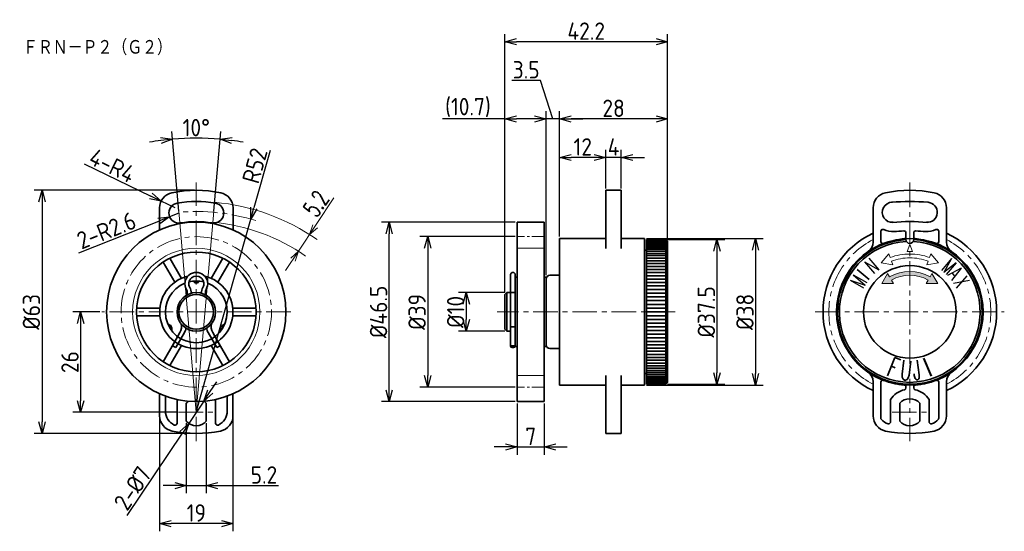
# Model space of a CAD drawing. Header units: millimetres. Extents: x 34 to 290, y 28 to 161.
import ezdxf

# ---------------------------------------------------------------- set-up
doc = ezdxf.new("R2010")
doc.units = ezdxf.units.MM
doc.header["$LTSCALE"] = 0.2
doc.linetypes.add('CENTER', pattern=[50.8, 31.75, -6.35, 6.35, -6.35])
for name, color, linetype, lineweight in [('18-0-CON', 3, 'Continuous', 18), ('18-2-CEN', 1, 'CENTER', 18), ('35-0-CON', 7, 'Continuous', 35)]:
    doc.layers.add(name, color=color, linetype=linetype, lineweight=lineweight)
doc.styles.add('Dimension', font='isocp.shx', dxfattribs={"bigfont": 'bigfont.shx'})
doc.styles.add('KANJI', font='TXT', dxfattribs={"bigfont": 'BIGFONT'})
doc.dimstyles.new('外形図／部品図', dxfattribs={"dimscale": 0, "dimtxt": 4.5, "dimasz": 3, "dimexe": 2, "dimexo": 0.5, "dimgap": 0.5, "dimtad": 1, "dimdec": 3, "dimdsep": 46, "dimtxsty": 'Dimension', "dimblk": 'OPEN30', "dimcen": 2.5, "dimclrd": 161, "dimclre": 161, "dimclrt": 161, "dimazin": 2, "dimtm": 1e-09, "dimtfac": 0.6, "dimtdec": 3, "dimtmove": 0, "dimatfit": 3, "dimldrblk": 'OPEN30', "dimfxl": 1, "dimarcsym": 0})

# ---------------------------------------------------------------- blocks, each defined once
blk = doc.blocks.new('$$$ARW_ARROW')
for p, q in [((0.428571, 0.119048), (0, 0)), ((0, 0), (0.428571, -0.119048))]:
    blk.add_line(p, q)
blk = doc.blocks.new('$$$ARW_SHAFT')
for p, q in [((0, 0), (0.428571, 0.119048)), ((0.428571, -0.119048), (0, 0)), ((0, 0), (1, 0))]:
    blk.add_line(p, q)
blk = doc.blocks.new('_Open30')
at = {"color": 0, "linetype": 'ByBlock', "lineweight": -2}
for p, q in [((-1, 0.268), (0, 0)), ((0, 0), (-1, -0.268)), ((0, 0), (-1, 0))]:
    blk.add_line(p, q, dxfattribs=at)
blk = doc.blocks.new('*D168')
at = {"layer": '18-0-CON', "color": 161, "lineweight": -2}
for p, q in [((83.62, 64.4), (85.29, 66.89)), ((81.95, 61.91), (78.05, 56.09)), ((62.08, 32.27), (76.38, 53.6))]:
    blk.add_line(p, q, dxfattribs=at)
at = {"layer": 'Defpoints', "color": 0}
for p in [(81.95, 61.91), (78.05, 56.09)]:
    blk.add_point(p, dxfattribs=at)
at = {"layer": '18-0-CON', "color": 161, "lineweight": -2, "xscale": 3, "yscale": 3, "zscale": 3}
for p, rotation in [((81.95, 61.91), 236.1619741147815), ((78.05, 56.09), 56.16197411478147)]:
    blk.add_blockref('_Open30', p, dxfattribs=dict(at, rotation=rotation))
at = {"layer": '18-0-CON', "color": 161, "insert": (63.49, 39.31), "char_height": 4.5, "attachment_point": 5, "rotation": 56.162, "style": 'Dimension'}
blk.add_mtext('2-%%C7', dxfattribs=at)
blk = doc.blocks.new('*D169')
at = {"layer": '18-0-CON', "color": 161, "lineweight": -2}
for p, q in [((99.15, 126.85), (94.94, 111.93)), ((80, 59), (94.12, 109.05))]:
    blk.add_line(p, q, dxfattribs=at)
at = {"layer": 'Defpoints', "color": 0}
for p in [(94.12, 109.05), (80, 59)]:
    blk.add_point(p, dxfattribs=at)
at = {"layer": '18-0-CON', "color": 161, "lineweight": -2, "xscale": 3, "yscale": 3, "zscale": 3, "rotation": 254.2398948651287}
blk.add_blockref('_Open30', (94.12, 109.05), dxfattribs=at)
at = {"layer": '18-0-CON', "color": 161, "insert": (95.17, 122.88), "char_height": 4.5, "attachment_point": 5, "rotation": 74.2399, "style": 'Dimension'}
blk.add_mtext('R52', dxfattribs=at)
blk = doc.blocks.new('*D170')
at = {"layer": '18-0-CON', "color": 161, "lineweight": -2}
for p, q in [((75.49, 110.61), (73.07, 109.65)), ((49.57, 100.32), (70.28, 108.54))]:
    blk.add_line(p, q, dxfattribs=at)
at = {"layer": 'Defpoints', "color": 0}
for p in [(75.49, 110.61), (73.07, 109.65)]:
    blk.add_point(p, dxfattribs=at)
at = {"layer": '18-0-CON', "color": 161, "lineweight": -2, "xscale": 3, "yscale": 3, "zscale": 3, "rotation": 21.6375553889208}
blk.add_blockref('_Open30', (73.07, 109.65), dxfattribs=at)
at = {"layer": '18-0-CON', "color": 161, "insert": (56.7, 106.11), "char_height": 4.5, "attachment_point": 5, "rotation": 21.6376, "style": 'Dimension'}
blk.add_mtext('2-R2.6', dxfattribs=at)
blk = doc.blocks.new('*D171')
at = {"layer": '18-0-CON', "color": 161, "lineweight": -2}
for p, q in [((50.91, 123.4), (68.19, 115)), ((74.49, 111.94), (70.89, 113.69))]:
    blk.add_line(p, q, dxfattribs=at)
at = {"layer": 'Defpoints', "color": 0}
for p in [(70.89, 113.69), (74.49, 111.94)]:
    blk.add_point(p, dxfattribs=at)
at = {"layer": '18-0-CON', "color": 161, "lineweight": -2, "xscale": 3, "yscale": 3, "zscale": 3, "rotation": 334.0779736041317}
blk.add_blockref('_Open30', (70.89, 113.69), dxfattribs=at)
at = {"layer": '18-0-CON', "color": 161, "insert": (58.22, 122.9), "char_height": 4.5, "attachment_point": 5, "rotation": 334.078, "style": 'Dimension'}
blk.add_mtext('4-R4', dxfattribs=at)
blk = doc.blocks.new('*D172')
at = {"layer": '18-0-CON', "color": 161, "lineweight": -2}
for p, q in [((55, 85), (48, 85)), ((50, 82), (50, 62)), ((74.9, 59), (48, 59))]:
    blk.add_line(p, q, dxfattribs=at)
at = {"layer": 'Defpoints', "color": 0}
for p in [(55.5, 85), (50, 59), (75.4, 59)]:
    blk.add_point(p, dxfattribs=at)
at = {"layer": '18-0-CON', "color": 161, "lineweight": -2, "xscale": 3, "yscale": 3, "zscale": 3}
for p, rotation in [((50, 85), 90), ((50, 59), 270)]:
    blk.add_blockref('_Open30', p, dxfattribs=dict(at, rotation=rotation))
at = {"layer": '18-0-CON', "color": 161, "insert": (47.25, 72), "char_height": 4.5, "attachment_point": 5, "rotation": 90, "style": 'Dimension'}
blk.add_mtext('26', dxfattribs=at)
blk = doc.blocks.new('*D173')
at = {"layer": '18-0-CON', "color": 161, "lineweight": -2}
for p, q in [((79.5, 116.5), (38, 116.5)), ((40, 113.5), (40, 56.5)), ((79.5, 53.5), (38, 53.5))]:
    blk.add_line(p, q, dxfattribs=at)
at = {"layer": 'Defpoints', "color": 0}
for p in [(80, 116.5), (40, 53.5), (80, 53.5)]:
    blk.add_point(p, dxfattribs=at)
at = {"layer": '18-0-CON', "color": 161, "lineweight": -2, "xscale": 3, "yscale": 3, "zscale": 3}
for p, rotation in [((40, 116.5), 90), ((40, 53.5), 270)]:
    blk.add_blockref('_Open30', p, dxfattribs=dict(at, rotation=rotation))
at = {"layer": '18-0-CON', "color": 161, "insert": (37.25, 85), "char_height": 4.5, "attachment_point": 5, "rotation": 90, "style": 'Dimension'}
blk.add_mtext('%%C63', dxfattribs=at)
blk = doc.blocks.new('*D174')
at = {"layer": '18-0-CON', "color": 161, "lineweight": -2}
for p, q in [((77.4, 56.16), (77.4, 38)), ((82.6, 56.16), (82.6, 38)), ((74.4, 40), (71.4, 40)), ((77.4, 40), (82.6, 40)), ((85.6, 40), (101.32, 40))]:
    blk.add_line(p, q, dxfattribs=at)
at = {"layer": 'Defpoints', "color": 0}
for p in [(77.4, 56.66), (82.6, 56.66), (82.6, 40)]:
    blk.add_point(p, dxfattribs=at)
at = {"layer": '18-0-CON', "color": 161, "lineweight": -2, "xscale": 3, "yscale": 3, "zscale": 3}
blk.add_blockref('_Open30', (77.4, 40), dxfattribs=at)
at = {"layer": '18-0-CON', "color": 161, "lineweight": -2, "xscale": 3, "yscale": 3, "zscale": 3, "rotation": 180}
blk.add_blockref('_Open30', (82.6, 40), dxfattribs=at)
at = {"layer": '18-0-CON', "color": 161, "insert": (97.54, 42.75), "char_height": 4.5, "attachment_point": 5, "style": 'Dimension'}
blk.add_mtext('5.2', dxfattribs=at)
blk = doc.blocks.new('*D175')
at = {"layer": '18-0-CON', "color": 161, "lineweight": -2}
for p, q in [((70.5, 57.56), (70.5, 28.16)), ((89.5, 57.56), (89.5, 28.16)), ((86.5, 30.16), (73.5, 30.16))]:
    blk.add_line(p, q, dxfattribs=at)
at = {"layer": 'Defpoints', "color": 0}
for p in [(70.5, 58.06), (89.5, 58.06), (70.5, 30.16)]:
    blk.add_point(p, dxfattribs=at)
at = {"layer": '18-0-CON', "color": 161, "lineweight": -2, "xscale": 3, "yscale": 3, "zscale": 3, "rotation": 180}
blk.add_blockref('_Open30', (70.5, 30.16), dxfattribs=at)
at = {"layer": '18-0-CON', "color": 161, "lineweight": -2, "xscale": 3, "yscale": 3, "zscale": 3}
blk.add_blockref('_Open30', (89.5, 30.16), dxfattribs=at)
at = {"layer": '18-0-CON', "color": 161, "insert": (80, 32.91), "char_height": 4.5, "attachment_point": 5, "style": 'Dimension'}
blk.add_mtext('19', dxfattribs=at)
blk = doc.blocks.new('*D176')
at = {"layer": '18-0-CON', "color": 161, "lineweight": -2}
for p, q in [((160, 90), (148, 90)), ((150, 87), (150, 83)), ((160, 80), (148, 80))]:
    blk.add_line(p, q, dxfattribs=at)
at = {"layer": 'Defpoints', "color": 0}
for p in [(160.5, 90), (150, 80), (160.5, 80)]:
    blk.add_point(p, dxfattribs=at)
at = {"layer": '18-0-CON', "color": 161, "lineweight": -2, "xscale": 3, "yscale": 3, "zscale": 3}
for p, rotation in [((150, 90), 90), ((150, 80), 270)]:
    blk.add_blockref('_Open30', p, dxfattribs=dict(at, rotation=rotation))
at = {"layer": '18-0-CON', "color": 161, "insert": (147.25, 85), "char_height": 4.5, "attachment_point": 5, "rotation": 90, "style": 'Dimension'}
blk.add_mtext('%%C10', dxfattribs=at)
blk = doc.blocks.new('*D177')
at = {"layer": '18-0-CON', "color": 161, "lineweight": -2}
for p, q in [((162.7, 104.5), (138, 104.5)), ((140, 101.5), (140, 68.5)), ((162.7, 65.5), (138, 65.5))]:
    blk.add_line(p, q, dxfattribs=at)
at = {"layer": 'Defpoints', "color": 0}
for p in [(163.2, 104.5), (140, 65.5), (163.2, 65.5)]:
    blk.add_point(p, dxfattribs=at)
at = {"layer": '18-0-CON', "color": 161, "lineweight": -2, "xscale": 3, "yscale": 3, "zscale": 3}
for p, rotation in [((140, 104.5), 90), ((140, 65.5), 270)]:
    blk.add_blockref('_Open30', p, dxfattribs=dict(at, rotation=rotation))
at = {"layer": '18-0-CON', "color": 161, "insert": (137.25, 85), "char_height": 4.5, "attachment_point": 5, "rotation": 90, "style": 'Dimension'}
blk.add_mtext('%%C39', dxfattribs=at)
blk = doc.blocks.new('*D178')
at = {"layer": '18-0-CON', "color": 161, "lineweight": -2}
for p, q in [((162.7, 108.25), (128, 108.25)), ((130, 64.75), (130, 105.25)), ((162.7, 61.75), (128, 61.75))]:
    blk.add_line(p, q, dxfattribs=at)
at = {"layer": 'Defpoints', "color": 0}
for p in [(130, 108.25), (163.2, 108.25), (163.2, 61.75)]:
    blk.add_point(p, dxfattribs=at)
at = {"layer": '18-0-CON', "color": 161, "lineweight": -2, "xscale": 3, "yscale": 3, "zscale": 3}
for p, rotation in [((130, 108.25), 90), ((130, 61.75), 270)]:
    blk.add_blockref('_Open30', p, dxfattribs=dict(at, rotation=rotation))
at = {"layer": '18-0-CON', "color": 161, "insert": (127.25, 85), "char_height": 4.5, "attachment_point": 5, "rotation": 90, "style": 'Dimension'}
blk.add_mtext('%%C46.5', dxfattribs=at)
blk = doc.blocks.new('*D179')
at = {"layer": '18-0-CON', "color": 161, "lineweight": -2}
for p, q in [((163.2, 61.25), (163.2, 48)), ((170.2, 61.25), (170.2, 48)), ((160.2, 50), (157.2, 50)), ((163.2, 50), (170.2, 50)), ((173.2, 50), (176.2, 50))]:
    blk.add_line(p, q, dxfattribs=at)
at = {"layer": 'Defpoints', "color": 0}
for p in [(163.2, 61.75), (170.2, 61.75), (170.2, 50)]:
    blk.add_point(p, dxfattribs=at)
at = {"layer": '18-0-CON', "color": 161, "lineweight": -2, "xscale": 3, "yscale": 3, "zscale": 3}
blk.add_blockref('_Open30', (163.2, 50), dxfattribs=at)
at = {"layer": '18-0-CON', "color": 161, "lineweight": -2, "xscale": 3, "yscale": 3, "zscale": 3, "rotation": 180}
blk.add_blockref('_Open30', (170.2, 50), dxfattribs=at)
at = {"layer": '18-0-CON', "color": 161, "insert": (166.7, 52.75), "char_height": 4.5, "attachment_point": 5, "style": 'Dimension'}
blk.add_mtext('7', dxfattribs=at)
blk = doc.blocks.new('*D180')
at = {"layer": '18-0-CON', "color": 161, "lineweight": -2}
for p, q in [((160, 90), (160, 137)), ((170.7, 94.5), (170.7, 137)), ((160, 135), (143.85, 135)), ((167.7, 135), (163, 135))]:
    blk.add_line(p, q, dxfattribs=at)
at = {"layer": 'Defpoints', "color": 0}
for p in [(170.7, 135), (170.7, 94), (160, 89.5)]:
    blk.add_point(p, dxfattribs=at)
at = {"layer": '18-0-CON', "color": 161, "lineweight": -2, "xscale": 3, "yscale": 3, "zscale": 3, "rotation": 180}
blk.add_blockref('_Open30', (160, 135), dxfattribs=at)
at = {"layer": '18-0-CON', "color": 161, "lineweight": -2, "xscale": 3, "yscale": 3, "zscale": 3}
blk.add_blockref('_Open30', (170.7, 135), dxfattribs=at)
at = {"layer": '18-0-CON', "color": 161, "insert": (150.43, 137.97), "char_height": 4.5, "attachment_point": 5, "style": 'Dimension'}
blk.add_mtext('(10.7)', dxfattribs=at)
blk = doc.blocks.new('*D181')
at = {"layer": '18-0-CON', "color": 161, "lineweight": -2}
for p, q in [((169.27, 144.99), (161.79, 144.99)), ((172.45, 135), (169.27, 144.99)), ((170.7, 94.5), (170.7, 137)), ((174.2, 104.5), (174.2, 137)), ((167.7, 135), (164.7, 135)), ((174.2, 135), (170.7, 135)), ((174.2, 135), (170.7, 135)), ((177.2, 135), (180.2, 135))]:
    blk.add_line(p, q, dxfattribs=at)
at = {"layer": 'Defpoints', "color": 0}
for p in [(170.7, 135), (174.2, 104), (170.7, 94)]:
    blk.add_point(p, dxfattribs=at)
at = {"layer": '18-0-CON', "color": 161, "lineweight": -2, "xscale": 3, "yscale": 3, "zscale": 3}
blk.add_blockref('_Open30', (170.7, 135), dxfattribs=at)
at = {"layer": '18-0-CON', "color": 161, "lineweight": -2, "xscale": 3, "yscale": 3, "zscale": 3, "rotation": 180}
blk.add_blockref('_Open30', (174.2, 135), dxfattribs=at)
at = {"layer": '18-0-CON', "color": 161, "insert": (165.53, 147.74), "char_height": 4.5, "attachment_point": 5, "style": 'Dimension'}
blk.add_mtext('3.5', dxfattribs=at)
blk = doc.blocks.new('*D182')
at = {"layer": '18-0-CON', "color": 161, "lineweight": -2}
for p, q in [((174.2, 104.5), (174.2, 127)), ((186.2, 117), (186.2, 127)), ((183.2, 125), (177.2, 125))]:
    blk.add_line(p, q, dxfattribs=at)
at = {"layer": 'Defpoints', "color": 0}
for p in [(174.2, 125), (186.2, 116.5), (174.2, 104)]:
    blk.add_point(p, dxfattribs=at)
at = {"layer": '18-0-CON', "color": 161, "lineweight": -2, "xscale": 3, "yscale": 3, "zscale": 3, "rotation": 180}
blk.add_blockref('_Open30', (174.2, 125), dxfattribs=at)
at = {"layer": '18-0-CON', "color": 161, "lineweight": -2, "xscale": 3, "yscale": 3, "zscale": 3}
blk.add_blockref('_Open30', (186.2, 125), dxfattribs=at)
at = {"layer": '18-0-CON', "color": 161, "insert": (180.2, 127.75), "char_height": 4.5, "attachment_point": 5, "style": 'Dimension'}
blk.add_mtext('12', dxfattribs=at)
blk = doc.blocks.new('*D183')
at = {"layer": '18-0-CON', "color": 161, "lineweight": -2}
for p, q in [((186.2, 117), (186.2, 127)), ((190.2, 117), (190.2, 127)), ((183.2, 125), (180.2, 125)), ((190.2, 125), (186.2, 125)), ((193.2, 125), (196.2, 125))]:
    blk.add_line(p, q, dxfattribs=at)
at = {"layer": 'Defpoints', "color": 0}
for p in [(186.2, 125), (186.2, 116.5), (190.2, 116.5)]:
    blk.add_point(p, dxfattribs=at)
at = {"layer": '18-0-CON', "color": 161, "lineweight": -2, "xscale": 3, "yscale": 3, "zscale": 3}
blk.add_blockref('_Open30', (186.2, 125), dxfattribs=at)
at = {"layer": '18-0-CON', "color": 161, "lineweight": -2, "xscale": 3, "yscale": 3, "zscale": 3, "rotation": 180}
blk.add_blockref('_Open30', (190.2, 125), dxfattribs=at)
at = {"layer": '18-0-CON', "color": 161, "insert": (188.2, 127.75), "char_height": 4.5, "attachment_point": 5, "style": 'Dimension'}
blk.add_mtext('4', dxfattribs=at)
blk = doc.blocks.new('*D184')
at = {"layer": '18-0-CON', "color": 161, "lineweight": -2}
for p, q in [((174.2, 104.5), (174.2, 137)), ((202.2, 103.75), (202.2, 137)), ((199.2, 135), (177.2, 135))]:
    blk.add_line(p, q, dxfattribs=at)
at = {"layer": 'Defpoints', "color": 0}
for p in [(174.2, 135), (174.2, 104), (202.2, 103.25)]:
    blk.add_point(p, dxfattribs=at)
at = {"layer": '18-0-CON', "color": 161, "lineweight": -2, "xscale": 3, "yscale": 3, "zscale": 3, "rotation": 180}
blk.add_blockref('_Open30', (174.2, 135), dxfattribs=at)
at = {"layer": '18-0-CON', "color": 161, "lineweight": -2, "xscale": 3, "yscale": 3, "zscale": 3}
blk.add_blockref('_Open30', (202.2, 135), dxfattribs=at)
at = {"layer": '18-0-CON', "color": 161, "insert": (188.2, 137.75), "char_height": 4.5, "attachment_point": 5, "style": 'Dimension'}
blk.add_mtext('\\A2;28', dxfattribs=at)
blk = doc.blocks.new('*D185')
at = {"layer": '18-0-CON', "color": 161, "lineweight": -2}
for p, q in [((160, 90), (160, 157)), ((202.2, 103.75), (202.2, 157)), ((199.2, 155), (163, 155))]:
    blk.add_line(p, q, dxfattribs=at)
at = {"layer": 'Defpoints', "color": 0}
for p in [(160, 155), (202.2, 103.25), (160, 89.5)]:
    blk.add_point(p, dxfattribs=at)
at = {"layer": '18-0-CON', "color": 161, "lineweight": -2, "xscale": 3, "yscale": 3, "zscale": 3, "rotation": 180}
blk.add_blockref('_Open30', (160, 155), dxfattribs=at)
at = {"layer": '18-0-CON', "color": 161, "lineweight": -2, "xscale": 3, "yscale": 3, "zscale": 3}
blk.add_blockref('_Open30', (202.2, 155), dxfattribs=at)
at = {"layer": '18-0-CON', "color": 161, "insert": (181.1, 157.75), "char_height": 4.5, "attachment_point": 5, "style": 'Dimension'}
blk.add_mtext('\\A2;42.2', dxfattribs=at)
blk = doc.blocks.new('*D186')
at = {"layer": '18-0-CON', "color": 161, "lineweight": -2}
for p, q in [((202.2, 103.75), (217, 103.75)), ((215, 100.75), (215, 69.25)), ((202.2, 66.25), (217, 66.25))]:
    blk.add_line(p, q, dxfattribs=at)
at = {"layer": 'Defpoints', "color": 0}
for p in [(201.7, 103.75), (201.7, 66.25), (215, 66.25)]:
    blk.add_point(p, dxfattribs=at)
at = {"layer": '18-0-CON', "color": 161, "lineweight": -2, "xscale": 3, "yscale": 3, "zscale": 3}
for p, rotation in [((215, 103.75), 90), ((215, 66.25), 270)]:
    blk.add_blockref('_Open30', p, dxfattribs=dict(at, rotation=rotation))
at = {"layer": '18-0-CON', "color": 161, "insert": (212.25, 85), "char_height": 4.5, "attachment_point": 5, "rotation": 90, "style": 'Dimension'}
blk.add_mtext('%%C37.5', dxfattribs=at)
blk = doc.blocks.new('*D187')
at = {"layer": '18-0-CON', "color": 161, "lineweight": -2}
for p, q in [((196.7, 104), (227, 104)), ((225, 101), (225, 69)), ((196.7, 66), (227, 66))]:
    blk.add_line(p, q, dxfattribs=at)
at = {"layer": 'Defpoints', "color": 0}
for p in [(196.2, 104), (196.2, 66), (225, 66)]:
    blk.add_point(p, dxfattribs=at)
at = {"layer": '18-0-CON', "color": 161, "lineweight": -2, "xscale": 3, "yscale": 3, "zscale": 3}
for p, rotation in [((225, 104), 90), ((225, 66), 270)]:
    blk.add_blockref('_Open30', p, dxfattribs=dict(at, rotation=rotation))
at = {"layer": '18-0-CON', "color": 161, "insert": (222.25, 85), "char_height": 4.5, "attachment_point": 5, "rotation": 90, "style": 'Dimension'}
blk.add_mtext('%%C38', dxfattribs=at)
blk = doc.blocks.new('*D188')
at = {"layer": '18-0-CON', "color": 161, "lineweight": -2}
for p, q in [((75.44, 111.1), (73.64, 131.72)), ((84.56, 111.1), (86.36, 131.72))]:
    blk.add_line(p, q, dxfattribs=at)
for start, end in [(97.4211, 99.8423), (85, 95), (80.1577, 82.5789)]:
    blk.add_arc((80, 59), 71, start, end, dxfattribs=at)
at = {"layer": 'Defpoints', "color": 0}
for p in [(82.07, 129.97), (75.49, 110.61), (84.51, 110.61), (80, 59), (80, 59)]:
    blk.add_point(p, dxfattribs=at)
at = {"layer": '18-0-CON', "color": 161, "lineweight": -2, "xscale": 3, "yscale": 3, "zscale": 3}
for p, rotation in [((73.81, 129.73), 6.210564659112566), ((86.19, 129.73), 173.7894353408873)]:
    blk.add_blockref('_Open30', p, dxfattribs=dict(at, rotation=rotation))
at = {"layer": '18-0-CON', "color": 161, "insert": (80, 132.75), "char_height": 4.5, "attachment_point": 5, "style": 'Dimension'}
blk.add_mtext('10°', dxfattribs=at)

msp = doc.modelspace()

# ---------------------------------------------------------------- hatches: boundary and pattern name
at = {"layer": '18-0-CON'}
msp.add_hatch(color=256, dxfattribs=at).paths.add_polyline_path([(259.75, 94.0933), (259.25, 94.9593), (257.75, 92.3612), (260.75, 92.3612), (260.25, 93.2272, -0.2679492), (269.75, 93.2272), (269.25, 92.3612), (272.25, 92.3612), (270.75, 94.9593), (270.25, 94.0933, 0.26794919)])

# ---------------------------------------------------------------- linework, layer by layer
for p, q in [((106.4914, 100.7089), (115.6921, 114.5467)), ((80, 59), (75.4416, 111.1031)), ((84.5584, 111.1031), (80, 59)), ((265, 102.5), (264.316, 100.6206)), ((265, 102.5), (265.684, 100.6206)), ((170.2, 101.5), (163.2, 101.5)), ((257.5993, 97.7369), (259.5277, 100.0351)), ((259.8697, 99.0954), (259.5277, 100.0351)), ((264.316, 100.6206), (265.684, 100.6206)), ((270.1303, 99.0954), (270.4723, 100.0351)), ((272.4007, 97.7369), (270.4723, 100.0351)), ((260.5537, 97.216), (257.5993, 97.7369)), ((260.5537, 97.216), (260.2117, 98.1557)), ((269.4463, 97.216), (269.7883, 98.1557)), ((269.4463, 97.216), (272.4007, 97.7369)), ((257.75, 92.3612), (259.25, 94.9593)), ((259.25, 94.9593), (259.75, 94.0933)), ((270.75, 94.9593), (270.25, 94.0933)), ((272.25, 92.3612), (270.75, 94.9593)), ((260.75, 92.3612), (257.75, 92.3612)), ((260.25, 93.2272), (260.75, 92.3612)), ((269.75, 93.2272), (269.25, 92.3612)), ((269.25, 92.3612), (272.25, 92.3612)), ((170.2, 68.5), (163.2, 68.5))]:
    msp.add_line(p, q, dxfattribs=at)
msp.add_circle((80, 85), 16.5, dxfattribs=at)
for centre, radius, start, end in [((80, 59), 54.6, 55, 85), ((80, 59), 49.4, 55, 85), ((265, 85), 15, 90, 110), ((265, 85), 15, 70, 90), ((265, 85), 14, 90, 110), ((265, 85), 14, 70, 90), ((265, 85), 10.5, 60, 120), ((265, 85), 9.5, 60, 120)]:
    msp.add_arc(centre, radius, start, end, dxfattribs=at)
at = {"layer": '18-2-CEN'}
for p, q in [((80, 51.5), (80, 118.5)), ((265, 118.5), (265, 51.5)), ((104.5, 85), (55.5, 85)), ((204.2, 85), (158, 85)), ((240.5, 85), (289.5, 85)), ((75.4, 59), (84.6, 59)), ((260.4, 59), (269.6, 59))]:
    msp.add_line(p, q, dxfattribs=at)
at = {"layer": '18-2-CEN', "ltscale": 0.5}
for p, q in [((170.2, 104.5), (163.2, 104.5)), ((170.2, 65.5), (163.2, 65.5))]:
    msp.add_line(p, q, dxfattribs=at)
at = {"layer": '18-2-CEN'}
msp.add_circle((80, 85), 19.5, dxfattribs=at)
for centre, radius, start, end in [((80, 59), 52, 72.760725, 95.028245), ((265, 85), 21, 116.941994, 243.058006), ((265, 85), 21, 296.941994, 63.058006)]:
    msp.add_arc(centre, radius, start, end, dxfattribs=at)
at = {"layer": '35-0-CON'}
for p, q in [((186.2, 101.4459), (186.2, 116.5)), ((186.2, 116.5), (190.2, 116.5)), ((190.2, 101.4459), (190.2, 116.5)), ((70.4851, 111.9414), (70.4851, 106.2139)), ((89.5149, 111.9414), (89.5149, 106.2139)), ((255.5, 111.9444), (255.5, 103.1039)), ((274.5, 111.9444), (274.5, 103.1039)), ((163.2, 108.25), (163.2, 85)), ((170.2, 108.25), (163.2, 108.25)), ((170.2, 108.25), (170.2, 61.75)), ((257.5, 105.8869), (257.5, 103.2003)), ((264, 105.4758), (264, 104.4422)), ((266, 105.4758), (266, 104.4422)), ((272.5, 105.8869), (272.5, 103.2003)), ((174.2, 104), (186.2, 104)), ((174.2, 104), (174.2, 85)), ((190.2, 104), (196.2, 104)), ((196.2, 104), (196.2, 85)), ((196.7, 103.75), (201.7, 103.75)), ((196.7, 85), (196.7, 103.75)), ((201.7, 103.7243), (196.7, 103.7243)), ((201.7, 103.5192), (196.7, 103.5192)), ((201.7, 103.3403), (196.7, 103.3403)), ((201.7, 103.1111), (196.7, 103.1111)), ((201.7, 102.8323), (196.7, 102.8323)), ((201.7, 102.5046), (196.7, 102.5046)), ((201.7, 102.129), (196.7, 102.129)), ((201.7, 103.75), (202.2, 103.25)), ((201.7, 103.75), (201.7, 66.25)), ((202.2, 66.75), (202.2, 103.25)), ((196.2, 101), (196.7, 101)), ((201.7, 101.7064), (196.7, 101.7064)), ((201.7, 101.238), (196.7, 101.238)), ((201.7, 100.7251), (196.7, 100.7251)), ((201.7, 100.1691), (196.7, 100.1691)), ((201.7, 99.5715), (196.7, 99.5715)), ((71.4001, 97.8954), (74.4104, 92.6815)), ((73.1322, 98.8954), (76.1424, 93.6815)), ((86.8678, 98.8954), (83.8576, 93.6815)), ((88.5999, 97.8954), (85.5896, 92.6815)), ((201.7, 98.934), (196.7, 98.934)), ((201.7, 98.2583), (196.7, 98.2583)), ((201.7, 97.5462), (196.7, 97.5462)), ((161.5, 85), (161.5, 94.65)), ((162.7, 94.65), (162.7, 85)), ((174.2, 94.5), (171.7, 94.5)), ((201.7, 96.7998), (196.7, 96.7998)), ((201.7, 96.021), (196.7, 96.021)), ((201.7, 95.212), (196.7, 95.212)), ((162.7, 94), (163.2, 94)), ((170.2, 94), (170.7, 94)), ((170.7, 94), (170.7, 93)), ((170.7, 93.5), (170.7, 85)), ((201.7, 94.375), (196.7, 94.375)), ((201.7, 93.5123), (196.7, 93.5123)), ((201.7, 92.6263), (196.7, 92.6263)), ((160, 89.5), (160.5, 90)), ((160, 89.5), (160, 85)), ((160.5, 90), (161.5, 90)), ((160.5, 85), (160.5, 90)), ((161.7, 90), (162.5, 90)), ((201.7, 91.7194), (196.7, 91.7194)), ((201.7, 90.7941), (196.7, 90.7941)), ((201.7, 89.8529), (196.7, 89.8529)), ((201.7, 88.8983), (196.7, 88.8983)), ((201.7, 87.9331), (196.7, 87.9331)), ((201.7, 86.9599), (196.7, 86.9599)), ((64.5323, 86), (70.5528, 86)), ((95.4677, 86), (89.4472, 86)), ((160, 80.5), (160, 85)), ((160.5, 85), (160.5, 80)), ((161.5, 85), (161.5, 76)), ((162.7, 76), (162.7, 85)), ((163.2, 61.75), (163.2, 85)), ((170.7, 76.5), (170.7, 85)), ((174.2, 66), (174.2, 85)), ((196.2, 66), (196.2, 85)), ((201.7, 85.9813), (196.7, 85.9813)), ((201.7, 85), (196.7, 85)), ((196.7, 85), (196.7, 66.25)), ((64.5323, 84), (70.5528, 84)), ((95.4677, 84), (89.4472, 84)), ((201.7, 84.0187), (196.7, 84.0187)), ((201.7, 83.0401), (196.7, 83.0401)), ((201.7, 82.0669), (196.7, 82.0669)), ((75.7568, 79.6505), (73.7935, 76.25)), ((76.9209, 79.6669), (74.6595, 75.75)), ((83.0791, 79.6669), (85.3405, 75.75)), ((84.2432, 79.6505), (86.2065, 76.25)), ((160, 80.5), (160.5, 80)), ((160.5, 80), (161.5, 80)), ((161.7, 81.1505), (162.5, 81.1505)), ((201.7, 81.1017), (196.7, 81.1017)), ((201.7, 80.1471), (196.7, 80.1471)), ((201.7, 79.2059), (196.7, 79.2059)), ((71.4001, 72.1046), (74.4104, 77.3185)), ((88.5999, 72.1046), (85.5896, 77.3185)), ((170.7, 76), (170.7, 77)), ((201.7, 78.2806), (196.7, 78.2806)), ((201.7, 77.3737), (196.7, 77.3737)), ((73.1322, 71.1046), (76.1424, 76.3185)), ((74.6595, 75.75), (73.7935, 76.25)), ((86.8678, 71.1046), (83.8576, 76.3185)), ((86.2065, 76.25), (85.3405, 75.75)), ((162.7, 76), (163.2, 76)), ((170.2, 76), (170.7, 76)), ((174.2, 75.5), (171.7, 75.5)), ((201.7, 76.4877), (196.7, 76.4877)), ((201.7, 75.625), (196.7, 75.625)), ((201.7, 74.788), (196.7, 74.788)), ((201.7, 73.979), (196.7, 73.979)), ((201.7, 73.2002), (196.7, 73.2002)), ((201.7, 72.4538), (196.7, 72.4538)), ((201.7, 71.7417), (196.7, 71.7417)), ((196.2, 69), (196.7, 69)), ((201.7, 71.066), (196.7, 71.066)), ((201.7, 70.4285), (196.7, 70.4285)), ((201.7, 69.8309), (196.7, 69.8309)), ((201.7, 69.2749), (196.7, 69.2749)), ((186.2, 68.5541), (186.2, 53.5)), ((190.2, 68.5541), (190.2, 53.5)), ((201.7, 68.762), (196.7, 68.762)), ((201.7, 68.2936), (196.7, 68.2936)), ((201.7, 67.871), (196.7, 67.871)), ((201.7, 67.4954), (196.7, 67.4954)), ((201.7, 67.1677), (196.7, 67.1677)), ((201.7, 66.8889), (196.7, 66.8889)), ((201.7, 66.6597), (196.7, 66.6597)), ((201.7, 66.4808), (196.7, 66.4808)), ((201.7, 66.25), (202.2, 66.75)), ((255.5, 58.0556), (255.5, 66.8961)), ((257.5, 57.476), (257.5, 66.7997)), ((272.5, 57.476), (272.5, 66.7997)), ((274.5, 58.0556), (274.5, 66.8961)), ((174.2, 66), (186.2, 66)), ((190.2, 66), (196.2, 66)), ((201.7, 66.2757), (196.7, 66.2757)), ((196.7, 66.25), (201.7, 66.25)), ((264, 65.5578), (264, 65.3246)), ((266, 65.5578), (266, 65.3246)), ((70.5, 58.0556), (70.5, 63.7794)), ((71.9851, 59.3119), (71.9851, 63.1751)), ((75, 56.1426), (75, 62.294)), ((77.4, 56.6569), (77.4, 61.3431)), ((82.6, 56.6569), (82.6, 61.3431)), ((85, 56.1426), (85, 62.294)), ((88.0149, 59.3119), (88.0149, 63.1751)), ((89.5, 58.0556), (89.5, 63.7794)), ((170.2, 61.75), (163.2, 61.75)), ((260, 56.5265), (260, 62.3166)), ((262.4, 56.6569), (262.4, 61.3431)), ((267.6, 56.6569), (267.6, 61.3431)), ((270, 56.4054), (270, 62.3166)), ((186.2, 53.5), (190.2, 53.5))]:
    msp.add_line(p, q, dxfattribs=at)
msp.add_lwpolyline([(162.1, 76.25), (162.4244, 76.2103), (162.6458, 76.1039), (162.6939, 75.9644), (162.5534, 75.8363), (162.269, 75.7601), (161.931, 75.7601), (161.6465, 75.8363), (161.5061, 75.9644), (161.5542, 76.1039), (161.7756, 76.2103), (162.1, 76.25)], close=True, dxfattribs=at)
for centre, radius in [((80, 85), 23.25), ((265, 85), 19), ((80, 85), 15.5), ((265, 85), 12), ((80, 85), 5), ((80, 85), 4.5)]:
    msp.add_circle(centre, radius, dxfattribs=at)
for centre, radius, start, end in [((74.4851, 111.9414), 4, 101.568545, 180), ((80, 85), 31.5, 78.431455, 101.568545), ((85.5149, 111.9414), 4, 0, 78.431455), ((259.5, 111.9444), 4, 101.536959, 180), ((265, 85), 31.5, 78.463041, 101.536959), ((270.5, 111.9444), 4, 0, 78.463041), ((75.4851, 110.605), 2.6, 100, 280), ((80, 85), 28.6, 80, 100), ((84.5149, 110.605), 2.6, 260, 80), ((260.4679, 110.8021), 2.6, 90, 275), ((265, 59), 54.6, 85, 95), ((269.5321, 110.8021), 2.6, 265, 85), ((80, 85), 23.4, 80, 100), ((265, 59), 49.4, 84.736118, 95.26277), ((265, 85), 22.5, 115.016696, 244.983304), ((258, 105.8869), 0.5, 63.339093, 180), ((260.4679, 110.8021), 5, 243.339093, 275), ((265, 59), 47, 91.848572, 95), ((263.5, 105.4758), 0.5, 0, 91.848572), ((266.5, 105.4758), 0.5, 88.151428, 180), ((265, 59), 47, 85, 88.151428), ((269.5321, 110.8021), 5, 265, 296.660907), ((272, 105.8869), 0.5, 0, 116.660907), ((265, 85), 22.5, 295.016696, 64.983304), ((265, 85), 18.75, 93.056137, 87.317369), ((265, 85), 18.25, 92.682631, 87.317369), ((252.5, 103.1039), 3, 304.623535, 0), ((258, 103.2003), 0.5, 180, 291.037221), ((265, 85), 19, 94.411726, 111.037221), ((263.5, 104.4422), 0.5, 274.411726, 0), ((265, 103.75), 1, 180.763966, 359.236034), ((266.5, 104.4422), 0.5, 180, 265.588274), ((265, 85), 19, 68.962779, 85.588274), ((272, 103.2003), 0.5, 248.962779, 0), ((277.5, 103.1039), 3, 180, 235.376465), ((80, 92.3), 2.95, 329.709355, 210.290645), ((162.1, 94.65), 0.6, 0, 180), ((171.7, 93.5), 1, 90, 180), ((80, 85), 9.5, 103.553351, 76.446649), ((80, 85), 8, 111.613846, 68.386154), ((80, 92.3), 1.95, 329.709355, 210.290645), ((80, 85), 8, 76.321895, 103.678105), ((80, 93.5), 1, 212.964387, 327.035613), ((76.1575, 90.0555), 1.5, 329.951497, 30.290645), ((76.1575, 90.0555), 2.5, 354.436491, 30.290645), ((83.8425, 90.0555), 2.5, 149.709355, 185.563509), ((83.8425, 90.0555), 1.5, 149.709355, 216.629077), ((72.6388, 80.75), 1, 332.964387, 87.035613), ((73.1587, 81.1505), 3, 330, 14.976792), ((86.8413, 81.1505), 3, 165.023208, 210), ((87.3612, 80.75), 1, 92.964387, 207.035613), ((74.3229, 81.1669), 3, 330, 352.822739), ((85.6771, 81.1669), 3, 187.177261, 210), ((171.7, 76.5), 1, 180, 270), ((252.5, 66.8961), 3, 0, 55.376465), ((277.5, 66.8961), 3, 124.623535, 180), ((258, 66.7997), 0.5, 68.962779, 180), ((265, 85), 19, 248.962779, 265.588274), ((265, 85), 19, 274.411726, 291.037221), ((272, 66.7997), 0.5, 0, 111.037221), ((265, 59), 6, 103.342364, 146.44269), ((263.5, 65.5578), 0.5, 0, 85.588274), ((263.5, 65.3246), 0.5, 283.342364, 0), ((266.5, 65.5578), 0.5, 94.411726, 180), ((266.5, 65.3246), 0.5, 180, 256.657636), ((265, 59), 6, 33.55731, 76.657636), ((80, 59), 3.5, 125.760218, 137.975372), ((80, 59), 3.5, 42.024628, 54.239782), ((265, 59), 3.5, 42.024628, 137.975372), ((75.9851, 59.3119), 4, 180, 244.891876), ((84.0149, 59.3119), 4, 295.108124, 0), ((74.5, 58.0556), 4, 180, 258.463041), ((80, 59), 3.5, 222.024628, 317.975372), ((85.5, 58.0556), 4, 281.536959, 0), ((259.5, 58.0556), 4, 180, 258.463041), ((258, 57.476), 0.5, 180, 216.869898), ((260, 58.976), 3, 216.869898, 258.463041), ((259.5, 56.5265), 0.5, 258.463041, 0), ((265, 59), 3.5, 222.024628, 317.975372), ((270.5, 56.5265), 0.5, 180, 281.536959), ((270, 58.976), 3, 281.536959, 323.130102), ((270.5, 58.0556), 4, 281.536959, 0), ((272, 57.476), 0.5, 323.130102, 0), ((80, 85), 31.5, 258.463041, 281.536959), ((74.5, 56.1426), 0.5, 244.891876, 0), ((85.5, 56.1426), 0.5, 180, 295.108124), ((265, 85), 31.5, 258.463041, 281.536959), ((265, 85), 29.5, 259.124284, 259.305808), ((265, 85), 29.5, 280.694192, 280.875716)]:
    msp.add_arc(centre, radius, start, end, dxfattribs=at)

# ---------------------------------------------------------------- block references
at = {"layer": '18-0-CON', "yscale": 6}
for name, p, xscale, rotation in [('$$$ARW_ARROW', (109.3705, 105.0391), 5.999999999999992, 56.3801350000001), ('$$$ARW_SHAFT', (106.4914, 100.7089), 6.000000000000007, 236.3801349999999)]:
    msp.add_blockref(name, p, dxfattribs=dict(at, xscale=xscale, rotation=rotation))

# ---------------------------------------------------------------- texts
at = {"layer": '18-0-CON', "style": 'KANJI', "width": 0.878049}
msp.add_text('ＦＲＮ－Ｐ２（Ｇ２）', height=4, dxfattribs=at).set_placement((35.0551, 151.5318))
at = {"layer": '18-0-CON', "style": 'KANJI'}
for s, height, rotation, width, p in [('5.2', 4.5, 56.380135, 0.642857, (111.2307, 109.2184)), ('N', 4, 40, 0.6, (255.5257, 94.6731)), ('M', 4, 320, 0.6, (272.8809, 96.0101)), ('M', 4, 60, 0.6, (252.7887, 90.8493)), ('A', 4, 310, 0.6, (274.6731, 94.4743)), ('X', 4, 300, 0.6, (276.1713, 92.6507)), ('F', 5.103, 338, 0.6, (258.7293, 68.6464)), ('U', 5.103, 353, 0.6, (262.3052, 67.4661)), ('J', 5.103, 8, 0.6, (266.0647, 67.2515))]:
    msp.add_text(s, height=height, rotation=rotation, dxfattribs=dict(at, width=width)).set_placement(p)
for height, rotation, p in [(4, 50, (253.9899, 92.8809)), (5.103, 23, (269.7517, 68.0172))]:
    msp.add_text('I', height=height, rotation=rotation, dxfattribs=at).set_placement(p)

# ---------------------------------------------------------------- dimensions: what is measured, and where the dimension line sits
at = {"layer": '18-0-CON'}
for base, p1, p2, override, picture, middle in [((160, 155), (202.2, 103.25), (160, 89.5), {"dimscale": 1, "dimgap": 0.5, "dimtol": 0, "dimlim": 0, "dimtp": 0.5, "dimtm": 0.5, "dimtolj": 2}, '*D185', (181.1, 157.7504)), ((174.2, 135), (202.2, 103.25), (174.2, 104), {"dimscale": 1, "dimgap": 0.5, "dimtol": 0, "dimlim": 0, "dimtp": 0.5, "dimtm": 0.5, "dimtolj": 2}, '*D184', (188.2, 137.7504)), ((174.2, 125), (186.2, 116.5), (174.2, 104), {"dimscale": 1}, '*D182', (180.2, 127.7504)), ((186.2, 125), (190.2, 116.5), (186.2, 116.5), {"dimscale": 1}, '*D183', (188.2, 127.75)), ((170.2, 50), (163.2, 61.75), (170.2, 61.75), {"dimscale": 1}, '*D179', (166.7, 52.75)), ((70.5, 30.1593), (89.5, 58.0556), (70.5, 58.0556), {"dimscale": 1}, '*D175', (80, 32.9093))]:
    dim = msp.add_linear_dim(base=base, p1=p1, p2=p2, dimstyle='外形図／部品図', override=override, dxfattribs=at)
    dim.commit()
    dim.dimension.update_dxf_attribs({"geometry": picture, "text_midpoint": middle})
for base, p1, p2, override, picture, middle in [((170.7, 135), (174.2, 104), (170.7, 94), {"dimscale": 1, "dimtmove": 1}, '*D181', (168.7741, 144.9913)), ((170.7, 135), (160, 89.5), (170.7, 94), {"dimscale": 1, "dimpost": '(<>)'}, '*D180', (150.4268, 135)), ((82.6, 40), (77.4, 56.6569), (82.6, 56.6569), {"dimscale": 1}, '*D174', (97.5356, 40))]:
    dim = msp.add_linear_dim(base=base, p1=p1, p2=p2, dimstyle='外形図／部品図', override=override, dxfattribs=at)
    dim.commit()
    dim.dimension.update_dxf_attribs({"geometry": picture, "text_midpoint": middle, "dimtype": 160})
dim = msp.add_angular_dim_2l(base=(82.065, 129.97), line1=((84.5149, 110.605), (80, 59)), line2=((80, 59), (75.4851, 110.605)), dimstyle='外形図／部品図', override={"dimscale": 1}, dxfattribs=at)
dim.commit()
dim.dimension.update_dxf_attribs({"geometry": '*D188', "text_midpoint": (80, 132.75)})
for center, mpoint, override, picture, middle in [((74.4851, 111.9414), (70.8876, 113.6899), {"dimscale": 1, "dimpost": '4-R<>'}, '*D171', (57.0213, 120.4296)), ((80, 59), (94.1237, 109.0452), {"dimscale": 1}, '*D169', (97.8162, 122.129)), ((75.4851, 110.605), (73.0684, 109.6463), {"dimscale": 1, "dimpost": '2-R<>'}, '*D170', (57.7176, 103.5569))]:
    dim = msp.add_radius_dim(center=center, mpoint=mpoint, dimstyle='外形図／部品図', override=override, dxfattribs=at)
    dim.commit()
    dim.dimension.update_dxf_attribs({"geometry": picture, "text_midpoint": middle, "dimtype": 164})
for base, p1, p2, override, picture, middle in [((40, 53.5), (80, 116.5), (80, 53.5), {"dimscale": 1, "dimpost": '%%C<>'}, '*D173', (37.25, 85)), ((130, 108.25), (163.2, 61.75), (163.2, 108.25), {"dimscale": 1, "dimpost": '%%C<>'}, '*D178', (127.25, 85)), ((140, 65.5), (163.2, 104.5), (163.2, 65.5), {"dimscale": 1, "dimpost": '%%C<>'}, '*D177', (137.25, 85)), ((225, 66), (196.2, 104), (196.2, 66), {"dimscale": 1, "dimpost": '%%C<>'}, '*D187', (222.25, 85)), ((215, 66.25), (201.7, 103.75), (201.7, 66.25), {"dimscale": 1, "dimpost": '%%C<>'}, '*D186', (212.25, 85)), ((150, 80), (160.5, 90), (160.5, 80), {"dimscale": 1, "dimpost": '%%C<>'}, '*D176', (147.25, 85)), ((50, 59), (55.5, 85), (75.4, 59), {"dimscale": 1}, '*D172', (47.2496, 72))]:
    dim = msp.add_linear_dim(base=base, p1=p1, p2=p2, angle=90, dimstyle='外形図／部品図', override=override, dxfattribs=at)
    dim.commit()
    dim.dimension.update_dxf_attribs({"geometry": picture, "text_midpoint": middle})
dim = msp.add_diameter_dim_2p(p1=(81.949, 61.9072), p2=(78.051, 56.0928), dimstyle='外形図／部品図', override={"dimscale": 1, "dimpost": '2-%%C<>'}, dxfattribs=at)
dim.commit()
dim.dimension.update_dxf_attribs({"geometry": '*D168', "text_midpoint": (65.772, 37.777), "dimtype": 163})

doc.saveas('drawing.dxf')
